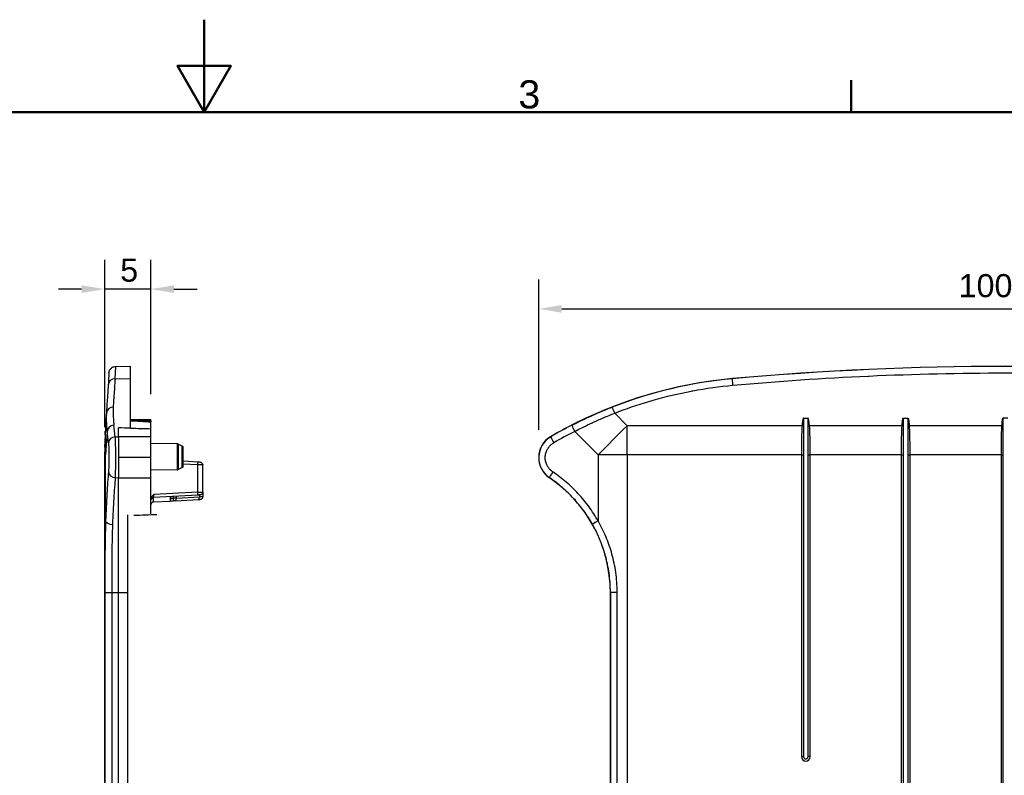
# Model space of a CAD drawing. Header units: millimetres. Extents: x 0 to 420, y 0 to 297.
# Tile 11 of 13: x 190 to 297, y 215 to 297. Entities that reach past the tile are written whole.
import ezdxf

# ---------------------------------------------------------------- set-up
doc = ezdxf.new("R2010")
doc.units = ezdxf.units.MM
doc.layers.get('0').update_dxf_attribs({"lineweight": 25})
for name, color, linetype, lineweight in [('Bordo_0', 7, 'Continuous', 50), ('Bordo_2', 7, 'Continuous', 50), ('Quote(ISO)', 7, 'Continuous', 25), ('Spigoli tangenti visibili(ISO)', 7, 'Continuous', 25), ('Spigoli visibili(ISO)', 176, 'Continuous', 25)]:
    doc.layers.add(name, color=color, linetype=linetype, lineweight=lineweight)
doc.styles.add('Bordo_1', font='arial.ttf')
doc.styles.add('Federico-Quote', font='arial.ttf')
doc.dimstyles.new('X.XXX', dxfattribs={"dimtxt": 2.5, "dimasz": 2.5, "dimexe": 3.175, "dimexo": 3, "dimgap": 0.762, "dimtad": 1, "dimrnd": 1e-08, "dimtxsty": 'Federico-Quote', "dimcen": 0.09, "dimdle": 10, "dimclrd": 7, "dimclre": 7, "dimclrt": 7, "dimazin": 2, "dimtfac": 1, "dimtmove": 0, "dimatfit": 3, "dimfxl": 1, "dimtolj": 1, "dimlwd": 25, "dimlwe": 25, "dimarcsym": 0})

# ---------------------------------------------------------------- blocks, each defined once
blk = doc.blocks.new('Bordi Bordo di default')
at = {"layer": 'Bordo_0'}
blk.add_line((280, 287), (280, 290.45), dxfattribs=at)
at = {"layer": 'Bordo_0', "flags": 128}
for points in [[(210, 297), (210, 287), (207.11, 292), (212.89, 292), (210, 287)], [(10, 10), (10, 287), (410, 287), (410, 10), (10, 10)]]:
    blk.add_lwpolyline(points, dxfattribs=at)
at = {"layer": 'Bordo_2', "insert": (244, 287.35), "char_height": 3.05, "attachment_point": 7, "style": 'Bordo_1'}
blk.add_mtext('3', dxfattribs=at)
blk = doc.blocks.new('*D8')
at = {"layer": 'Defpoints', "color": 0, "linetype": 'Continuous'}
for p in [(199.24, 267.84), (204.24, 253.47), (199.24, 249.9)]:
    blk.add_point(p, dxfattribs=at)
at = {"layer": 'Quote(ISO)', "color": 7, "linetype": 'Continuous', "lineweight": 25}
for p, q in [((199.24, 252.9), (199.24, 271.01)), ((204.24, 256.47), (204.24, 271.01)), ((196.74, 267.84), (194.24, 267.84)), ((204.24, 267.84), (199.24, 267.84)), ((206.74, 267.84), (209.24, 267.84))]:
    blk.add_line(p, q, dxfattribs=at)
at = {"layer": 'Quote(ISO)', "color": 7, "linetype": 'Continuous'}
for points in [[(196.74, 268.25), (196.74, 267.42), (199.24, 267.84)], [(206.74, 268.25), (206.74, 267.42), (204.24, 267.84)]]:
    blk.add_solid(points, dxfattribs=at)
at = {"layer": 'Quote(ISO)', "color": 7, "linetype": 'Continuous', "lineweight": 25, "insert": (200.92, 271.14), "char_height": 2.5, "attachment_point": 1, "style": 'Federico-Quote'}
blk.add_mtext('\\A1;5', dxfattribs=at)
blk = doc.blocks.new('*D17')
at = {"layer": 'Defpoints', "color": 0, "linetype": 'Continuous'}
for p in [(347.2, 265.7), (246.2, 249.59), (347.2, 249.59)]:
    blk.add_point(p, dxfattribs=at)
at = {"layer": 'Quote(ISO)', "color": 7, "linetype": 'Continuous', "lineweight": 25}
for p, q in [((246.2, 252.59), (246.2, 268.87)), ((347.2, 252.59), (347.2, 268.87)), ((248.7, 265.7), (344.7, 265.7))]:
    blk.add_line(p, q, dxfattribs=at)
at = {"layer": 'Quote(ISO)', "color": 7, "linetype": 'Continuous'}
for points in [[(248.7, 266.11), (248.7, 265.28), (246.2, 265.7)], [(344.7, 266.11), (344.7, 265.28), (347.2, 265.7)]]:
    blk.add_solid(points, dxfattribs=at)
at = {"layer": 'Quote(ISO)', "color": 7, "linetype": 'Continuous', "lineweight": 25, "insert": (291.63, 269.46), "char_height": 2.5, "attachment_point": 1, "style": 'Federico-Quote'}
blk.add_mtext('\\A1;100,99', dxfattribs=at)

msp = doc.modelspace()

# ---------------------------------------------------------------- linework, layer by layer
at = {"layer": 'Spigoli tangenti visibili(ISO)'}
for p, q in [((200.359, 258.129), (200.442, 259.466)), ((200.359, 258.129), (202.045, 258.144)), ((267.15, 258.129), (267.149, 258.144)), ((254.419, 254.411), (255.776, 253.054)), ((274.697, 253.054), (255.776, 253.054)), ((255.776, 249.903), (255.776, 253.054)), ((285.515, 253.054), (275.502, 253.054)), ((296.315, 253.054), (286.284, 253.054)), ((199.502, 252.438), (199.343, 249.903)), ((200.385, 251.849), (200.745, 251.852)), ((204.245, 251.86), (200.745, 251.86)), ((247.497, 251.852), (247.499, 251.849)), ((250.092, 252.438), (252.626, 249.903)), ((207.098, 251.086), (207.098, 248.274)), ((207.187, 251.064), (207.187, 248.296)), ((207.636, 248.524), (207.636, 250.836)), ((199.245, 249.903), (199.343, 249.903)), ((199.343, 242.739), (199.343, 249.903)), ((200.745, 249.615), (200.745, 247.425)), ((252.626, 249.903), (252.626, 242.739)), ((255.776, 249.903), (252.626, 249.903)), ((274.62, 249.903), (255.776, 249.903)), ((255.776, 249.903), (255.776, 184.305)), ((274.62, 249.903), (274.62, 217.23)), ((274.62, 249.903), (274.85, 249.903)), ((275.579, 217.23), (275.579, 249.903)), ((285.456, 249.903), (275.579, 249.903)), ((285.456, 184.524), (285.456, 249.903)), ((286.15, 249.903), (286.343, 249.903)), ((286.343, 249.903), (286.343, 184.524)), ((296.256, 249.903), (286.343, 249.903)), ((296.256, 184.524), (296.256, 249.903)), ((209.314, 248.814), (207.745, 248.896)), ((209.314, 245.846), (209.314, 248.814)), ((200.392, 247.428), (200.745, 247.425)), ((200.745, 234.999), (200.745, 247.425)), ((200.745, 247.425), (204.245, 247.425)), ((247.351, 247.425), (247.352, 247.428)), ((204.529, 245.308), (204.529, 245.308)), ((204.529, 244.795), (204.529, 245.295)), ((209.314, 245.846), (204.543, 245.596)), ((206.369, 245.192), (206.684, 245.208)), ((206.684, 245.208), (206.684, 245.408)), ((206.998, 245.22), (206.998, 245.424)), ((206.998, 245.22), (209.484, 245.35)), ((209.484, 245.555), (209.484, 245.35)), ((199.257, 234.999), (199.257, 195.762)), ((199.257, 234.999), (200, 234.999)), ((200, 234.999), (200.745, 234.999)), ((200, 234.999), (200, 195.762)), ((200.745, 195.762), (200.745, 234.999)), ((200.745, 234.999), (201.745, 234.999)), ((253.956, 234.999), (253.95, 234.999)), ((253.956, 195.762), (253.956, 234.999)), ((254.69, 234.999), (253.956, 234.999)), ((254.69, 195.762), (254.69, 234.999)), ((274.62, 217.23), (274.85, 217.23)), ((275.579, 217.23), (275.35, 217.23))]:
    msp.add_line(p, q, dxfattribs=at)
msp.add_arc((275.1, 217.23), 0.479, 180, 0, dxfattribs=at)
for centre, major_axis, ratio, start_param, end_param in [((296.7, -66.576), (326.676, 0), 0.9980615, 1.4802177, 1.6613749), ((200.365, 257.383), (-0.749, 0.047), 0.9959005, 4.7832793, 6.2831844), ((197.455, 210.915), (2.916, 47.408), 0.00001, 0.0904474, 0.3730636), ((271.423, 210.916), (46.167, 10.888), 0.9994325, 1.4295162, 1.7121337), ((267.218, 257.383), (-0.068, 0.747), 0.0056424, 4.7745528, 6.2744585), ((200.177, 254.364), (-0.749, 0.047), 0.9310468, 4.779243, 6.283185), ((254.419, 254.364), (-0.273, 0.698), 0.0227618, 4.7705272, 6.2744573), ((223.317, 670.196), (976.669, -56.812), 0.4263802, 4.715411, 4.7176634), ((275.352, 249.964), (0.002, -3.923), 0.0629492, 2.477378, 3.0793695), ((249.745, 249.903), (-50.402, 3.15), 0.7064173, 0, 0.0882448), ((200.25, 252.438), (-0.744, -0.091), 0.8889839, 4.612891, 6.1465452), ((198.915, 210.717), (0, -47.59), 0.0613967, 2.6145667, 2.6696885), ((271.39, 210.717), (-0.001, 47.59), 0.9981134, 0.4718922, 0.5270141), ((250.138, 252.438), (-0.341, 0.668), 0.0555615, 0.0087403, 1.5423941), ((255.776, 249.903), (-35.709, -35.709), 0.0441511, 4.6682666, 4.7565114), ((274.697, 253.038), (-0.249, 0.02), 0.0621758, 4.0572529, 4.7174199), ((275.502, 253.038), (0.249, 0.02), 0.0621758, 1.5657655, 2.225931), ((285.515, 253.041), (0.2, -0.014), 0.0622321, 0.8348755, 1.5750721), ((286.284, 253.041), (-0.2, -0.014), 0.0622359, 4.7088302, 5.4488375), ((296.315, 253.041), (0.2, -0.014), 0.0622321, 0.8348755, 1.5750721), ((198.174, 210.715), (0, -46.842), 0.0623783, 2.6146006, 2.669721), ((200.392, 251.201), (-0.746, -0.08), 0.8626399, 4.6289141, 6.1595192), ((200.326, 249.593), (0, -2.612), 0.0445667, 0.5941262, 2.6136263), ((248.815, 249.593), (-0.033, -2.612), 0.9999788, 3.6821921, 5.7016726), ((247.877, 251.201), (-0.378, 0.648), 0.053915, 0.0087394, 1.5393731), ((271.343, 210.715), (0, 46.842), 0.9980526, 0.4718717, 0.526992), ((275.579, 249.903), (0.25, 0), 0.00001, 3.5531194, 4.7124151), ((285.456, 249.903), (0.2, 0), 0.00001, 4.7123753, 6.0308178), ((296.256, 249.903), (0.2, 0), 0.00001, 4.7123753, 6.0301171), ((209.312, 248.814), (0.016, 0.3), 0.0052288, 4.712663, 6.2831853), ((209.311, 248.814), (0.534, -0.012), 0.00001, 6.2831095, 7.8487332), ((200.398, 248.049), (-0.747, 0.069), 0.827596, 0.1113523, 1.6384955), ((247.772, 248.049), (-0.42, -0.622), 0.0517247, 4.7473355, 6.2744482), ((204.545, 245.596), (-0.016, -0.301), 0.0051886, 4.7139516, 6.2836413), ((206.667, 245.207), (1, 0.037), 0.00001, 1.2335615, 1.5533839), ((206.679, 245.208), (0.016, -0.3), 0.0174285, 0.000018, 1.569883), ((206.898, 245.22), (0.016, -0.3), 0.3306517, 0, 1.5534693), ((209.311, 245.846), (0.534, 0.012), 0.00001, 4.7174005, 6.2824865), ((209.312, 245.846), (0.016, -0.3), 0.0052288, 6.2831836, 7.8537068), ((209.385, 245.35), (0.016, -0.3), 0.330651, 0.0000294, 1.5534698), ((209.306, 245.346), (-0.539, -0.013), 0.00001, 3.1414009, 4.3748554), ((200.092, 242.739), (-0.75, 0.026), 0.4912816, 0.0716761, 1.5793938), ((252.673, 242.739), (-0.653, -0.369), 0.0307051, 4.7667276, 6.2744538)]:
    msp.add_ellipse(centre, major_axis=major_axis, ratio=ratio, start_param=start_param, end_param=end_param, dxfattribs=at)
for points, knots in [([(267.218, 257.429), (272.092, 257.871), (276.971, 258.203), (281.858, 258.425), (281.886, 258.427), (281.913, 258.428), (281.941, 258.429), (286.854, 258.651), (291.773, 258.763), (296.693, 258.763), (301.617, 258.763), (306.541, 258.652), (311.458, 258.429), (311.481, 258.428), (311.505, 258.427), (311.528, 258.426), (316.419, 258.204), (321.303, 257.872), (326.181, 257.429)], [0, 0, 0, 0, 0.2485826, 0.2485826, 0.2485826, 0.25, 0.25, 0.25, 0.4998875, 0.4998875, 0.4998875, 0.75, 0.75, 0.75, 0.7511922, 0.7511922, 0.7511922, 1, 1, 1, 1]), ([(254.419, 254.411), (255.637, 254.887), (256.867, 255.31), (258.114, 255.681), (258.275, 255.728), (258.435, 255.775), (258.596, 255.821), (259.952, 256.209), (261.328, 256.535), (262.709, 256.798), (262.767, 256.809), (262.825, 256.82), (262.883, 256.831), (264.322, 257.099), (265.765, 257.298), (267.218, 257.429)], [0, 0, 0, 0, 0.2953645, 0.2953645, 0.2953645, 0.3333333, 0.3333333, 0.3333333, 0.6532414, 0.6532414, 0.6532414, 0.6666667, 0.6666667, 0.6666667, 1, 1, 1, 1]), ([(200.17, 255.062), (200.16, 254.893), (200.155, 254.723), (200.154, 254.555), (200.153, 254.387), (200.157, 254.219), (200.164, 254.055), (200.172, 253.89), (200.182, 253.728), (200.196, 253.569), (200.209, 253.411), (200.226, 253.256), (200.244, 253.105)], [0, 0, 0, 0, 0.25, 0.25, 0.25, 0.5, 0.5, 0.5, 0.75, 0.75, 0.75, 1, 1, 1, 1]), ([(249.797, 253.105), (250.091, 253.256), (250.401, 253.411), (250.729, 253.569), (251.056, 253.728), (251.4, 253.89), (251.762, 254.055), (252.124, 254.219), (252.503, 254.386), (252.901, 254.555), (253.298, 254.723), (253.713, 254.893), (254.146, 255.062)], [0, 0, 0, 0, 0.25, 0.25, 0.25, 0.5, 0.5, 0.5, 0.75, 0.75, 0.75, 1, 1, 1, 1]), ([(199.428, 254.411), (199.418, 254.254), (199.413, 254.098), (199.412, 253.942), (199.411, 253.928), (199.411, 253.913), (199.411, 253.898), (199.411, 253.729), (199.414, 253.561), (199.421, 253.395), (199.429, 253.229), (199.44, 253.065), (199.453, 252.905), (199.454, 252.892), (199.456, 252.879), (199.457, 252.866), (199.47, 252.72), (199.485, 252.577), (199.502, 252.438)], [0, 0, 0, 0, 0.2284035, 0.2284035, 0.2284035, 0.25, 0.25, 0.25, 0.4992999, 0.4992999, 0.4992999, 0.75, 0.75, 0.75, 0.7701966, 0.7701966, 0.7701966, 1, 1, 1, 1]), ([(250.092, 252.438), (250.342, 252.567), (250.603, 252.7), (250.878, 252.835), (250.924, 252.858), (250.972, 252.881), (251.019, 252.905), (251.326, 253.055), (251.649, 253.209), (251.986, 253.365), (252.007, 253.375), (252.027, 253.384), (252.048, 253.394), (252.408, 253.56), (252.785, 253.728), (253.18, 253.898), (253.193, 253.903), (253.205, 253.909), (253.217, 253.914), (253.601, 254.079), (254.002, 254.245), (254.419, 254.411)], [0, 0, 0, 0, 0.2135409, 0.2135409, 0.2135409, 0.25, 0.25, 0.25, 0.4856786, 0.4856786, 0.4856786, 0.5, 0.5, 0.5, 0.75, 0.75, 0.75, 0.7578143, 0.7578143, 0.7578143, 1, 1, 1, 1]), ([(274.834, 253.88), (274.83, 253.877), (274.828, 253.873), (274.825, 253.869), (274.823, 253.865), (274.82, 253.861), (274.818, 253.856), (274.816, 253.852), (274.814, 253.847), (274.812, 253.842), (274.81, 253.837), (274.808, 253.832), (274.806, 253.826), (274.804, 253.821), (274.802, 253.815), (274.8, 253.809), (274.798, 253.803), (274.796, 253.796), (274.794, 253.789), (274.793, 253.783), (274.791, 253.776), (274.789, 253.768), (274.787, 253.761), (274.785, 253.754), (274.784, 253.746), (274.782, 253.738), (274.78, 253.729), (274.778, 253.721), (274.776, 253.712), (274.774, 253.703), (274.773, 253.694), (274.771, 253.684), (274.769, 253.675), (274.767, 253.664), (274.765, 253.654), (274.764, 253.644), (274.762, 253.633), (274.76, 253.621), (274.758, 253.61), (274.756, 253.598), (274.754, 253.586), (274.752, 253.574), (274.751, 253.561), (274.749, 253.548), (274.747, 253.534), (274.745, 253.52), (274.743, 253.506), (274.741, 253.492), (274.739, 253.477), (274.737, 253.461), (274.735, 253.446), (274.733, 253.429), (274.731, 253.413), (274.729, 253.396), (274.727, 253.378), (274.726, 253.36), (274.724, 253.342), (274.722, 253.323), (274.72, 253.304), (274.717, 253.284), (274.715, 253.263), (274.713, 253.242), (274.711, 253.221), (274.709, 253.199), (274.707, 253.176), (274.705, 253.153), (274.703, 253.129), (274.701, 253.105), (274.699, 253.08), (274.697, 253.054)], [0, 0, 0, 0, 0.0434783, 0.0434783, 0.0434783, 0.0869565, 0.0869565, 0.0869565, 0.1304348, 0.1304348, 0.1304348, 0.173913, 0.173913, 0.173913, 0.2173913, 0.2173913, 0.2173913, 0.2608696, 0.2608696, 0.2608696, 0.3043478, 0.3043478, 0.3043478, 0.3478261, 0.3478261, 0.3478261, 0.3913043, 0.3913043, 0.3913043, 0.4347826, 0.4347826, 0.4347826, 0.4782609, 0.4782609, 0.4782609, 0.5217391, 0.5217391, 0.5217391, 0.5652174, 0.5652174, 0.5652174, 0.6086957, 0.6086957, 0.6086957, 0.6521739, 0.6521739, 0.6521739, 0.6956522, 0.6956522, 0.6956522, 0.7391304, 0.7391304, 0.7391304, 0.7826087, 0.7826087, 0.7826087, 0.826087, 0.826087, 0.826087, 0.8695652, 0.8695652, 0.8695652, 0.9130435, 0.9130435, 0.9130435, 0.9565217, 0.9565217, 0.9565217, 1, 1, 1, 1]), ([(285.515, 253.054), (285.517, 253.079), (285.519, 253.104), (285.52, 253.128), (285.521, 253.138), (285.522, 253.148), (285.523, 253.158), (285.524, 253.182), (285.526, 253.206), (285.528, 253.228), (285.529, 253.236), (285.529, 253.244), (285.53, 253.252), (285.532, 253.275), (285.534, 253.298), (285.536, 253.32), (285.537, 253.326), (285.537, 253.332), (285.538, 253.338), (285.54, 253.361), (285.542, 253.382), (285.544, 253.403), (285.544, 253.408), (285.545, 253.413), (285.545, 253.418), (285.548, 253.439), (285.55, 253.46), (285.552, 253.48), (285.553, 253.484), (285.553, 253.487), (285.553, 253.491), (285.556, 253.512), (285.558, 253.532), (285.561, 253.551), (285.563, 253.574), (285.566, 253.596), (285.569, 253.618), (285.57, 253.619), (285.57, 253.621), (285.57, 253.623), (285.573, 253.642), (285.576, 253.661), (285.579, 253.68), (285.579, 253.681), (285.579, 253.682), (285.579, 253.682), (285.583, 253.702), (285.586, 253.72), (285.59, 253.739), (285.59, 253.739), (285.59, 253.739), (285.59, 253.739), (285.593, 253.757), (285.597, 253.775), (285.602, 253.792), (285.602, 253.793), (285.602, 253.793), (285.602, 253.794), (285.607, 253.81), (285.613, 253.826), (285.619, 253.841), (285.62, 253.841), (285.62, 253.842), (285.62, 253.843), (285.626, 253.857), (285.634, 253.869), (285.641, 253.88)], [0, 0, 0, 0, 0.0585958, 0.0585958, 0.0585958, 0.0833333, 0.0833333, 0.0833333, 0.1449027, 0.1449027, 0.1449027, 0.1666667, 0.1666667, 0.1666667, 0.2312787, 0.2312787, 0.2312787, 0.25, 0.25, 0.25, 0.3176375, 0.3176375, 0.3176375, 0.3333333, 0.3333333, 0.3333333, 0.4039988, 0.4039988, 0.4039988, 0.4166667, 0.4166667, 0.4166667, 0.49036, 0.49036, 0.49036, 0.5767147, 0.5767147, 0.5767147, 0.5833333, 0.5833333, 0.5833333, 0.663077, 0.663077, 0.663077, 0.6666667, 0.6666667, 0.6666667, 0.7493929, 0.7493929, 0.7493929, 0.75, 0.75, 0.75, 0.8333333, 0.8333333, 0.8333333, 0.8357578, 0.8357578, 0.8357578, 0.9166667, 0.9166667, 0.9166667, 0.920525, 0.920525, 0.920525, 1, 1, 1, 1]), ([(285.641, 253.88), (285.642, 253.882), (285.642, 253.883), (285.643, 253.884), (285.643, 253.884), (285.643, 253.885), (285.643, 253.885), (285.644, 253.885), (285.644, 253.885), (285.644, 253.885), (285.644, 253.885), (285.644, 253.885), (285.644, 253.885), (285.646, 253.885), (285.647, 253.883), (285.648, 253.88)], [0.00000005, 0.00000005, 0.00000005, 0.00000005, 0.25, 0.25, 0.25, 0.375, 0.375, 0.375, 0.43042668, 0.43042668, 0.43042668, 0.5, 0.5, 0.5, 0.9699957, 0.9699957, 0.9699957, 0.9699957]), ([(286.155, 253.88), (286.156, 253.879), (286.157, 253.877), (286.158, 253.875), (286.163, 253.865), (286.172, 253.853), (286.178, 253.842), (286.186, 253.826), (286.193, 253.81), (286.198, 253.792), (286.199, 253.791), (286.199, 253.79), (286.199, 253.788), (286.204, 253.772), (286.207, 253.755), (286.21, 253.737), (286.21, 253.736), (286.21, 253.735), (286.21, 253.735), (286.214, 253.716), (286.217, 253.697), (286.221, 253.678), (286.221, 253.678), (286.221, 253.678), (286.221, 253.678), (286.224, 253.658), (286.227, 253.638), (286.23, 253.618), (286.23, 253.617), (286.23, 253.616), (286.23, 253.615), (286.233, 253.595), (286.236, 253.575), (286.238, 253.554), (286.239, 253.552), (286.239, 253.55), (286.239, 253.548), (286.242, 253.528), (286.244, 253.508), (286.246, 253.486), (286.247, 253.483), (286.247, 253.48), (286.247, 253.477), (286.25, 253.456), (286.252, 253.435), (286.254, 253.414), (286.255, 253.409), (286.255, 253.404), (286.256, 253.4), (286.258, 253.379), (286.26, 253.357), (286.262, 253.335), (286.262, 253.329), (286.263, 253.323), (286.264, 253.316), (286.265, 253.295), (286.267, 253.272), (286.269, 253.249), (286.27, 253.241), (286.271, 253.233), (286.271, 253.225), (286.273, 253.203), (286.275, 253.18), (286.277, 253.156), (286.278, 253.146), (286.278, 253.136), (286.279, 253.125), (286.281, 253.102), (286.282, 253.078), (286.284, 253.054)], [0.0005948, 0.0005948, 0.0005948, 0.0005948, 0.01041667, 0.01041667, 0.01041667, 0.07426981, 0.07426981, 0.07426981, 0.15987033, 0.15987033, 0.15987033, 0.16666667, 0.16666667, 0.16666667, 0.24686741, 0.24686741, 0.24686741, 0.25, 0.25, 0.25, 0.33333333, 0.33333333, 0.33333333, 0.33377605, 0.33377605, 0.33377605, 0.41666667, 0.41666667, 0.41666667, 0.42071254, 0.42071254, 0.42071254, 0.5, 0.5, 0.5, 0.50765086, 0.50765086, 0.50765086, 0.58333333, 0.58333333, 0.58333333, 0.59458928, 0.59458928, 0.59458928, 0.66666667, 0.66666667, 0.66666667, 0.68152916, 0.68152916, 0.68152916, 0.75, 0.75, 0.75, 0.76846592, 0.76846592, 0.76846592, 0.83333333, 0.83333333, 0.83333333, 0.85541895, 0.85541895, 0.85541895, 0.91666667, 0.91666667, 0.91666667, 0.94230333, 0.94230333, 0.94230333, 0.99998232, 0.99998232, 0.99998232, 0.99998232]), ([(296.315, 253.054), (296.317, 253.079), (296.319, 253.104), (296.32, 253.128), (296.321, 253.138), (296.322, 253.148), (296.323, 253.158), (296.324, 253.182), (296.326, 253.206), (296.328, 253.228), (296.329, 253.236), (296.329, 253.244), (296.33, 253.252), (296.332, 253.275), (296.334, 253.298), (296.336, 253.32), (296.337, 253.326), (296.337, 253.332), (296.338, 253.338), (296.34, 253.361), (296.342, 253.382), (296.344, 253.403), (296.344, 253.408), (296.345, 253.413), (296.345, 253.418), (296.348, 253.439), (296.35, 253.46), (296.352, 253.48), (296.353, 253.484), (296.353, 253.487), (296.353, 253.491), (296.356, 253.512), (296.358, 253.532), (296.361, 253.551), (296.363, 253.574), (296.366, 253.596), (296.369, 253.618), (296.37, 253.619), (296.37, 253.621), (296.37, 253.623), (296.373, 253.642), (296.376, 253.661), (296.379, 253.68), (296.379, 253.681), (296.379, 253.682), (296.379, 253.682), (296.383, 253.702), (296.386, 253.72), (296.39, 253.739), (296.39, 253.739), (296.39, 253.739), (296.39, 253.739), (296.393, 253.757), (296.397, 253.775), (296.402, 253.792), (296.402, 253.793), (296.402, 253.793), (296.402, 253.794), (296.407, 253.81), (296.413, 253.826), (296.419, 253.841), (296.42, 253.841), (296.42, 253.842), (296.42, 253.843), (296.426, 253.857), (296.434, 253.869), (296.441, 253.88)], [0, 0, 0, 0, 0.0585958, 0.0585958, 0.0585958, 0.0833333, 0.0833333, 0.0833333, 0.1449027, 0.1449027, 0.1449027, 0.1666667, 0.1666667, 0.1666667, 0.2312787, 0.2312787, 0.2312787, 0.25, 0.25, 0.25, 0.3176375, 0.3176375, 0.3176375, 0.3333333, 0.3333333, 0.3333333, 0.4039988, 0.4039988, 0.4039988, 0.4166667, 0.4166667, 0.4166667, 0.49036, 0.49036, 0.49036, 0.5767147, 0.5767147, 0.5767147, 0.5833333, 0.5833333, 0.5833333, 0.663077, 0.663077, 0.663077, 0.6666667, 0.6666667, 0.6666667, 0.7493929, 0.7493929, 0.7493929, 0.75, 0.75, 0.75, 0.8333333, 0.8333333, 0.8333333, 0.8357578, 0.8357578, 0.8357578, 0.9166667, 0.9166667, 0.9166667, 0.920525, 0.920525, 0.920525, 1, 1, 1, 1]), ([(296.441, 253.88), (296.442, 253.882), (296.442, 253.883), (296.443, 253.884), (296.443, 253.884), (296.443, 253.885), (296.443, 253.885), (296.444, 253.885), (296.444, 253.885), (296.444, 253.885), (296.444, 253.885), (296.444, 253.885), (296.444, 253.885), (296.446, 253.885), (296.447, 253.883), (296.448, 253.88)], [0.00000005, 0.00000005, 0.00000005, 0.00000005, 0.25, 0.25, 0.25, 0.375, 0.375, 0.375, 0.43042668, 0.43042668, 0.43042668, 0.5, 0.5, 0.5, 0.9699957, 0.9699957, 0.9699957, 0.9699957]), ([(274.697, 253.054), (274.671, 252.748), (274.644, 252.107), (274.624, 251.065), (274.62, 250.301), (274.62, 249.903)], [0.00000044, 0.00000044, 0.00000044, 0.00000044, 0.33333333, 0.66666667, 1, 1, 1, 1]), ([(199.643, 251.201), (199.649, 251.146), (199.655, 251.083), (199.66, 251.013), (199.661, 250.993), (199.663, 250.974), (199.664, 250.953), (199.669, 250.873), (199.674, 250.784), (199.679, 250.689), (199.679, 250.671), (199.68, 250.654), (199.681, 250.636), (199.685, 250.531), (199.689, 250.42), (199.692, 250.304), (199.692, 250.291), (199.693, 250.279), (199.693, 250.266), (199.696, 250.141), (199.698, 250.011), (199.699, 249.879), (199.7, 249.873), (199.7, 249.868), (199.7, 249.862), (199.701, 249.724), (199.701, 249.584), (199.7, 249.445), (199.7, 249.306), (199.698, 249.168), (199.696, 249.035), (199.695, 249.025), (199.695, 249.015), (199.695, 249.006), (199.692, 248.883), (199.689, 248.765), (199.685, 248.654), (199.684, 248.638), (199.684, 248.622), (199.683, 248.606), (199.679, 248.503), (199.675, 248.407), (199.669, 248.319), (199.668, 248.299), (199.667, 248.281), (199.666, 248.262), (199.661, 248.184), (199.655, 248.113), (199.65, 248.049)], [0, 0, 0, 0, 0.0872891, 0.0872891, 0.0872891, 0.1111111, 0.1111111, 0.1111111, 0.2050383, 0.2050383, 0.2050383, 0.2222222, 0.2222222, 0.2222222, 0.322516, 0.322516, 0.322516, 0.3333333, 0.3333333, 0.3333333, 0.4400182, 0.4400182, 0.4400182, 0.4444444, 0.4444444, 0.4444444, 0.5555556, 0.5555556, 0.5555556, 0.6666667, 0.6666667, 0.6666667, 0.6749901, 0.6749901, 0.6749901, 0.7777778, 0.7777778, 0.7777778, 0.792468, 0.792468, 0.792468, 0.8888889, 0.8888889, 0.8888889, 0.9101818, 0.9101818, 0.9101818, 1, 1, 1, 1]), ([(247.725, 248.049), (247.631, 248.113), (247.544, 248.184), (247.465, 248.262), (247.446, 248.281), (247.427, 248.299), (247.409, 248.319), (247.327, 248.407), (247.252, 248.503), (247.188, 248.606), (247.178, 248.622), (247.169, 248.638), (247.159, 248.654), (247.094, 248.765), (247.041, 248.883), (247, 249.006), (246.997, 249.015), (246.994, 249.025), (246.991, 249.035), (246.95, 249.166), (246.923, 249.301), (246.912, 249.438), (246.9, 249.579), (246.905, 249.722), (246.925, 249.862), (246.926, 249.868), (246.927, 249.873), (246.928, 249.879), (246.948, 250.011), (246.983, 250.141), (247.031, 250.266), (247.036, 250.279), (247.041, 250.291), (247.047, 250.304), (247.095, 250.42), (247.154, 250.531), (247.225, 250.636), (247.237, 250.654), (247.25, 250.671), (247.262, 250.689), (247.332, 250.784), (247.411, 250.873), (247.496, 250.953), (247.518, 250.974), (247.54, 250.993), (247.563, 251.013), (247.645, 251.083), (247.734, 251.146), (247.83, 251.201)], [0, 0, 0, 0, 0.0898182, 0.0898182, 0.0898182, 0.1111111, 0.1111111, 0.1111111, 0.207532, 0.207532, 0.207532, 0.2222222, 0.2222222, 0.2222222, 0.3250099, 0.3250099, 0.3250099, 0.3333333, 0.3333333, 0.3333333, 0.4425031, 0.4425031, 0.4425031, 0.5555556, 0.5555556, 0.5555556, 0.5599818, 0.5599818, 0.5599818, 0.6666667, 0.6666667, 0.6666667, 0.677484, 0.677484, 0.677484, 0.7777778, 0.7777778, 0.7777778, 0.7949617, 0.7949617, 0.7949617, 0.8888889, 0.8888889, 0.8888889, 0.9127109, 0.9127109, 0.9127109, 1, 1, 1, 1]), ([(204.245, 249.604), (203.856, 249.604), (203.078, 249.604), (201.912, 249.601), (201.134, 249.609), (200.745, 249.615)], [0, 0, 0, 0, 0.33333333, 0.66666667, 0.99999994, 0.99999994, 0.99999994, 0.99999994]), ([(199.65, 248.049), (199.618, 247.709), (199.558, 246.974), (199.475, 245.703), (199.403, 244.287), (199.362, 243.268), (199.343, 242.739)], [0, 0, 0, 0, 0.25, 0.5, 0.75, 1, 1, 1, 1]), ([(252.626, 242.739), (252.327, 243.268), (251.673, 244.287), (250.511, 245.703), (249.193, 246.974), (248.23, 247.709), (247.725, 248.049)], [0, 0, 0, 0, 0.25, 0.5, 0.75, 0.99999999, 0.99999999, 0.99999999, 0.99999999]), ([(199.343, 242.739), (199.334, 242.466), (199.325, 242.186), (199.317, 241.895), (199.31, 241.605), (199.303, 241.304), (199.297, 240.999), (199.291, 240.695), (199.286, 240.388), (199.282, 240.079), (199.278, 239.77), (199.275, 239.46), (199.272, 239.145), (199.269, 238.829), (199.267, 238.51), (199.265, 238.183), (199.263, 237.857), (199.261, 237.524), (199.26, 237.181), (199.259, 236.839), (199.258, 236.488), (199.258, 236.125), (199.257, 235.761), (199.257, 235.385), (199.257, 234.999)], [0, 0, 0, 0, 0.125, 0.125, 0.125, 0.25, 0.25, 0.25, 0.375, 0.375, 0.375, 0.5, 0.5, 0.5, 0.625, 0.625, 0.625, 0.75, 0.75, 0.75, 0.875, 0.875, 0.875, 1, 1, 1, 1]), ([(200.085, 242.371), (200.079, 242.212), (200.074, 242.05), (200.069, 241.885), (200.066, 241.78), (200.063, 241.674), (200.06, 241.567), (200.054, 241.375), (200.05, 241.179), (200.045, 240.981), (200.043, 240.892), (200.041, 240.803), (200.04, 240.713), (200.035, 240.491), (200.031, 240.268), (200.028, 240.043), (200.027, 239.974), (200.026, 239.906), (200.025, 239.837), (200.022, 239.589), (200.019, 239.341), (200.016, 239.09), (200.016, 239.042), (200.015, 238.995), (200.015, 238.947), (200.012, 238.672), (200.01, 238.393), (200.008, 238.109), (200.008, 238.083), (200.008, 238.057), (200.008, 238.032), (200.006, 237.723), (200.005, 237.407), (200.003, 237.084), (200.002, 236.756), (200.001, 236.42), (200.001, 236.071), (200.001, 236.047), (200.001, 236.023), (200.001, 235.999), (200, 235.675), (200, 235.341), (200, 234.999)], [0, 0, 0, 0, 0.07652528, 0.07652528, 0.07652528, 0.125, 0.125, 0.125, 0.2113886, 0.2113886, 0.2113886, 0.25, 0.25, 0.25, 0.34576921, 0.34576921, 0.34576921, 0.375, 0.375, 0.375, 0.48016279, 0.48016279, 0.48016279, 0.5, 0.5, 0.5, 0.61467509, 0.61467509, 0.61467509, 0.625, 0.625, 0.625, 0.74918758, 0.74918758, 0.74918758, 0.875, 0.875, 0.875, 0.88368593, 0.88368593, 0.88368593, 1, 1, 1, 1]), ([(253.956, 234.999), (253.956, 235.345), (253.944, 235.683), (253.922, 236.01), (253.921, 236.031), (253.919, 236.051), (253.918, 236.072), (253.893, 236.418), (253.857, 236.752), (253.811, 237.078), (253.811, 237.083), (253.81, 237.088), (253.809, 237.093), (253.764, 237.414), (253.709, 237.726), (253.646, 238.032), (253.64, 238.06), (253.635, 238.088), (253.629, 238.116), (253.569, 238.398), (253.501, 238.675), (253.427, 238.948), (253.414, 238.997), (253.4, 239.046), (253.386, 239.096), (253.315, 239.345), (253.238, 239.592), (253.154, 239.837), (253.13, 239.907), (253.106, 239.977), (253.081, 240.047), (253.001, 240.271), (252.916, 240.493), (252.825, 240.714), (252.788, 240.804), (252.749, 240.894), (252.71, 240.984), (252.624, 241.181), (252.534, 241.377), (252.442, 241.567), (252.389, 241.675), (252.336, 241.781), (252.281, 241.886), (252.196, 242.051), (252.109, 242.212), (252.02, 242.371)], [0, 0, 0, 0, 0.1176355, 0.1176355, 0.1176355, 0.125, 0.125, 0.125, 0.25, 0.25, 0.25, 0.2519556, 0.2519556, 0.2519556, 0.375, 0.375, 0.375, 0.3862826, 0.3862826, 0.3862826, 0.5, 0.5, 0.5, 0.5206115, 0.5206115, 0.5206115, 0.625, 0.625, 0.625, 0.65482, 0.65482, 0.65482, 0.75, 0.75, 0.75, 0.7890156, 0.7890156, 0.7890156, 0.875, 0.875, 0.875, 0.9237062, 0.9237062, 0.9237062, 1, 1, 1, 1]), ([(254.69, 234.999), (254.69, 235.386), (254.675, 235.762), (254.649, 236.125), (254.623, 236.489), (254.584, 236.84), (254.536, 237.182), (254.487, 237.524), (254.428, 237.858), (254.36, 238.184), (254.291, 238.511), (254.213, 238.83), (254.126, 239.145), (254.039, 239.46), (253.942, 239.771), (253.835, 240.079), (253.729, 240.388), (253.611, 240.695), (253.484, 240.999), (253.357, 241.304), (253.219, 241.605), (253.076, 241.896), (252.932, 242.186), (252.782, 242.466), (252.626, 242.739)], [0, 0, 0, 0, 0.125, 0.125, 0.125, 0.25, 0.25, 0.25, 0.375, 0.375, 0.375, 0.5, 0.5, 0.5, 0.625, 0.625, 0.625, 0.75, 0.75, 0.75, 0.875, 0.875, 0.875, 1, 1, 1, 1])]:
    msp.add_open_spline(points, degree=3, knots=knots, dxfattribs=at)
for points in [[(275.579, 249.903), (275.579, 250.302), (275.575, 251.066), (275.555, 252.107), (275.528, 252.748), (275.502, 253.054)], [(285.456, 249.903), (285.456, 250.287), (285.458, 251.031), (285.471, 252.077), (285.493, 252.736), (285.515, 253.054)], [(286.284, 253.054), (286.307, 252.735), (286.328, 252.077), (286.341, 251.03), (286.343, 250.286), (286.343, 249.903)], [(296.256, 249.903), (296.256, 250.287), (296.258, 251.031), (296.271, 252.077), (296.293, 252.736), (296.315, 253.054)], [(200.392, 247.428), (200.36, 247.105), (200.3, 246.403), (200.218, 245.193), (200.145, 243.847), (200.104, 242.873), (200.085, 242.371)], [(252.02, 242.371), (251.736, 242.873), (251.11, 243.847), (250.005, 245.193), (248.751, 246.403), (247.831, 247.105), (247.352, 247.428)]]:
    msp.add_open_spline(points, degree=3, dxfattribs=at)
at = {"layer": 'Spigoli visibili(ISO)'}
for p, q in [((200.442, 259.466), (202.045, 259.48)), ((202.045, 258.144), (202.045, 259.48)), ((202.045, 252.782), (202.045, 258.144)), ((199.428, 254.411), (199.343, 253.054)), ((199.395, 253.88), (199.395, 253.88)), ((202.045, 253.73), (204.245, 253.722)), ((204.245, 253.569), (204.245, 253.722)), ((274.834, 253.88), (275.365, 253.88)), ((274.85, 253.866), (274.85, 253.038)), ((275.35, 253.038), (275.35, 253.863)), ((285.648, 253.88), (286.153, 253.88)), ((296.953, 253.88), (296.448, 253.88)), ((200.745, 251.86), (200.745, 252.814)), ((204.245, 252.728), (204.245, 253.47)), ((204.245, 251.86), (204.245, 252.728)), ((249.203, 252.801), (249.203, 252.814)), ((274.85, 253.038), (274.85, 249.903)), ((275.35, 249.903), (275.35, 253.038)), ((285.65, 249.903), (285.65, 253.041)), ((286.15, 253.041), (286.15, 249.903)), ((296.45, 249.903), (296.45, 253.041)), ((200.745, 251.86), (200.745, 249.615)), ((204.245, 249.604), (204.245, 251.86)), ((207.098, 251.086), (204.245, 251.111)), ((207.636, 250.836), (207.187, 251.064)), ((207.745, 248.703), (207.745, 250.657)), ((199.245, 184.51), (199.245, 249.903)), ((204.245, 247.425), (204.245, 249.604)), ((274.85, 249.903), (274.85, 217.23)), ((275.35, 217.23), (275.35, 249.903)), ((285.65, 184.522), (285.65, 249.903)), ((286.15, 249.903), (286.15, 184.522)), ((296.45, 184.522), (296.45, 249.903)), ((207.098, 248.274), (204.245, 248.25)), ((207.636, 248.524), (207.187, 248.296)), ((209.328, 249.114), (207.745, 249.197)), ((209.845, 245.858), (209.845, 248.802)), ((204.245, 243.494), (204.245, 247.425)), ((209.328, 245.546), (204.529, 245.295)), ((206.345, 245.39), (206.345, 244.89)), ((206.369, 245.192), (206.369, 245.391)), ((206.914, 244.92), (209.401, 245.05)), ((209.845, 245.858), (209.845, 245.358)), ((204.529, 244.795), (206.345, 244.89)), ((206.359, 244.891), (206.345, 244.89)), ((206.359, 244.891), (206.695, 244.908)), ((206.914, 244.92), (206.695, 244.908)), ((201.745, 234.999), (201.745, 243.407)), ((201.745, 195.762), (201.745, 234.999)), ((253.95, 234.999), (253.95, 195.762))]:
    msp.add_line(p, q, dxfattribs=at)
for centre, radius, start, end in [((296.7, -68.02), 327.5, 84.82309, 95.17691), ((271.435, 210.838), 47.5, 95.17691, 117.90703), ((249.745, 249.903), 50.5, 176.42367, 180), ((271.435, 210.838), 47.5, 117.90703, 120.27335), ((271.435, 210.838), 47.489, 117.91428, 120.27006), ((248.8, 249.615), 2.6, 120.27335, 180.00003), ((248.816, 249.593), 2.616, 120.27006, 179.5108), ((207.096, 250.886), 0.2, 63.03547, 89.5), ((207.545, 250.657), 0.2, 0, 63.03547), ((248.816, 249.593), 2.616, 179.5108, 235.94008), ((207.096, 248.474), 0.2, 270.5, 296.96453), ((207.545, 248.703), 0.2, 296.96453, 0), ((238.95, 234.999), 15, 0, 55.94008), ((204.545, 244.995), 0.3, 93.00002, 180.00039), ((275.1, 217.23), 0.25, 180, 0)]:
    msp.add_arc(centre, radius, start, end, dxfattribs=at)
for centre, major_axis, ratio, start_param, end_param in [((209.311, 248.814), (0.534, -0.012), 0.00001, 6.2830652, 6.2831095), ((206.359, 245.191), (0, 0.3), 0.034857, 3.1434205, 4.7133035), ((209.311, 245.846), (0.534, 0.012), 0.00001, 6.2824865, 6.2828083), ((37.714, 237.679), (6945.354, 242.537), 0.00001, 4.7361012, 4.7364627)]:
    msp.add_ellipse(centre, major_axis=major_axis, ratio=ratio, start_param=start_param, end_param=end_param, dxfattribs=at)
for points, knots in [([(199.7, 258.763), (199.702, 258.788), (199.705, 258.813), (199.713, 258.862), (199.718, 258.887), (199.737, 258.957), (199.754, 259.003), (199.798, 259.093), (199.826, 259.138), (199.891, 259.221), (199.928, 259.259), (200.009, 259.326), (200.053, 259.356), (200.146, 259.404), (200.196, 259.424), (200.31, 259.456), (200.376, 259.465), (200.442, 259.466)], [0, 0, 0, 0, 0.00754181, 0.00754181, 0.01500831, 0.01500831, 0.0294273, 0.0294273, 0.04519495, 0.04519495, 0.0609626, 0.0609626, 0.07673024, 0.07673024, 0.09249789, 0.09249789, 0.11226511, 0.11226511, 0.11226511, 0.11226511]), ([(199.7, 258.763), (199.7, 258.763), (199.693, 258.652), (199.679, 258.429), (199.679, 258.428), (199.679, 258.427), (199.679, 258.426), (199.665, 258.204), (199.644, 257.872), (199.617, 257.429)], [0.50000008, 0.50000008, 0.50000008, 0.50000008, 0.75, 0.75, 0.75, 0.75119221, 0.75119221, 0.75119221, 1, 1, 1, 1]), ([(199.617, 257.429), (199.609, 257.298), (199.596, 257.099), (199.579, 256.831), (199.579, 256.823), (199.578, 256.814), (199.578, 256.806), (199.561, 256.542), (199.541, 256.213), (199.516, 255.821), (199.514, 255.782), (199.511, 255.742), (199.509, 255.702), (199.485, 255.326), (199.458, 254.896), (199.428, 254.411)], [0, 0, 0, 0, 0.3333333, 0.3333333, 0.3333333, 0.3434632, 0.3434632, 0.3434632, 0.6666667, 0.6666667, 0.6666667, 0.6990269, 0.6990269, 0.6990269, 1, 1, 1, 1]), ([(199.395, 253.88), (199.395, 253.88), (199.395, 253.881), (199.395, 253.881), (199.395, 253.882), (199.395, 253.883), (199.395, 253.883), (199.395, 253.883), (199.395, 253.883), (199.395, 253.883), (199.395, 253.883), (199.395, 253.883)], [0.02976740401, 0.02976740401, 0.02976740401, 0.02976740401, 0.02989215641, 0.02989215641, 0.03004832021, 0.03004832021, 0.03023476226, 0.03023476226, 0.03034115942, 0.03034115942, 0.03043889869, 0.03043889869, 0.03043889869, 0.03043889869]), ([(204.245, 253.569), (204.245, 253.569), (204.245, 253.563), (204.245, 253.534), (204.245, 253.507), (204.245, 253.47)], [-0.045093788, -0.045093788, -0.045093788, -0.045093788, -0.025486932, -0.025486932, -0.000001, -0.000001, -0.000001, -0.000001]), ([(275.35, 253.863), (275.35, 253.867), (275.349, 253.87), (275.35, 253.873), (275.35, 253.875), (275.353, 253.878), (275.355, 253.879), (275.358, 253.88), (275.361, 253.88), (275.365, 253.88)], [0, 0, 0, 0, 0.3333333, 0.3333333, 0.3333333, 0.6666667, 0.6666667, 0.6666667, 1, 1, 1, 1]), ([(285.65, 253.041), (285.65, 253.066), (285.65, 253.091), (285.65, 253.115), (285.65, 253.132), (285.65, 253.148), (285.65, 253.164), (285.65, 253.181), (285.65, 253.199), (285.65, 253.216), (285.65, 253.237), (285.65, 253.257), (285.65, 253.277), (285.65, 253.287), (285.65, 253.297), (285.65, 253.307), (285.65, 253.333), (285.65, 253.358), (285.65, 253.383), (285.65, 253.412), (285.65, 253.44), (285.65, 253.468), (285.65, 253.472), (285.65, 253.476), (285.65, 253.481), (285.65, 253.501), (285.65, 253.52), (285.65, 253.539), (285.65, 253.55), (285.65, 253.561), (285.65, 253.571), (285.65, 253.583), (285.65, 253.594), (285.65, 253.605), (285.65, 253.622), (285.65, 253.639), (285.65, 253.656), (285.65, 253.66), (285.65, 253.664), (285.65, 253.668), (285.649, 253.688), (285.649, 253.707), (285.65, 253.726), (285.65, 253.729), (285.65, 253.731), (285.65, 253.734), (285.65, 253.75), (285.65, 253.766), (285.65, 253.781), (285.65, 253.789), (285.65, 253.798), (285.649, 253.806), (285.649, 253.815), (285.648, 253.823), (285.648, 253.832), (285.647, 253.836), (285.647, 253.84), (285.647, 253.843), (285.647, 253.85), (285.647, 253.856), (285.647, 253.862), (285.647, 253.865), (285.647, 253.868), (285.648, 253.872), (285.648, 253.873), (285.648, 253.874), (285.648, 253.876), (285.648, 253.877), (285.649, 253.878), (285.648, 253.879)], [0.00000007, 0.00000007, 0.00000007, 0.00000007, 0.06630649, 0.06630649, 0.06630649, 0.11111111, 0.11111111, 0.11111111, 0.1611144, 0.1611144, 0.1611144, 0.22222222, 0.22222222, 0.22222222, 0.25295141, 0.25295141, 0.25295141, 0.33333333, 0.33333333, 0.33333333, 0.42940778, 0.42940778, 0.42940778, 0.44444444, 0.44444444, 0.44444444, 0.51492269, 0.51492269, 0.51492269, 0.55555556, 0.55555556, 0.55555556, 0.59937429, 0.59937429, 0.59937429, 0.66666667, 0.66666667, 0.66666667, 0.68305923, 0.68305923, 0.68305923, 0.76664658, 0.76664658, 0.76664658, 0.77777778, 0.77777778, 0.77777778, 0.85018373, 0.85018373, 0.85018373, 0.88888889, 0.88888889, 0.88888889, 0.92817181, 0.92817181, 0.92817181, 0.94444444, 0.94444444, 0.94444444, 0.97222222, 0.97222222, 0.97222222, 0.98611111, 0.98611111, 0.98611111, 0.99253963, 0.99253963, 0.99253963, 1, 1, 1, 1]), ([(286.15, 253.877), (286.15, 253.876), (286.15, 253.876), (286.15, 253.875), (286.15, 253.875), (286.15, 253.874), (286.15, 253.874), (286.15, 253.873), (286.15, 253.872), (286.15, 253.87), (286.15, 253.868), (286.15, 253.862), (286.15, 253.858), (286.15, 253.843), (286.15, 253.833), (286.15, 253.562), (286.15, 253.302), (286.15, 253.041)], [-0.084237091, -0.084237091, -0.084237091, -0.084237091, -0.083783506, -0.083783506, -0.083423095, -0.083423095, -0.083240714, -0.083240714, -0.083043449, -0.083043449, -0.082550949, -0.082550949, -0.081258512, -0.081258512, -0.078183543, -0.078183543, -0.000004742, -0.000004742, -0.000004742, -0.000004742]), ([(296.45, 253.041), (296.45, 253.066), (296.45, 253.091), (296.45, 253.115), (296.45, 253.132), (296.45, 253.148), (296.45, 253.164), (296.45, 253.181), (296.45, 253.199), (296.45, 253.216), (296.45, 253.237), (296.45, 253.257), (296.45, 253.277), (296.45, 253.287), (296.45, 253.297), (296.45, 253.307), (296.45, 253.333), (296.45, 253.358), (296.45, 253.383), (296.45, 253.412), (296.45, 253.44), (296.45, 253.468), (296.45, 253.472), (296.45, 253.476), (296.45, 253.481), (296.45, 253.501), (296.45, 253.52), (296.45, 253.539), (296.45, 253.55), (296.45, 253.561), (296.45, 253.571), (296.45, 253.583), (296.45, 253.594), (296.45, 253.605), (296.45, 253.622), (296.45, 253.639), (296.45, 253.656), (296.45, 253.66), (296.45, 253.664), (296.45, 253.668), (296.449, 253.688), (296.449, 253.707), (296.45, 253.726), (296.45, 253.729), (296.45, 253.731), (296.45, 253.734), (296.45, 253.75), (296.45, 253.766), (296.45, 253.781), (296.45, 253.789), (296.45, 253.798), (296.449, 253.806), (296.449, 253.815), (296.448, 253.823), (296.448, 253.832), (296.447, 253.836), (296.447, 253.84), (296.447, 253.843), (296.447, 253.85), (296.447, 253.856), (296.447, 253.862), (296.447, 253.865), (296.447, 253.868), (296.448, 253.872), (296.448, 253.873), (296.448, 253.874), (296.448, 253.876), (296.448, 253.877), (296.449, 253.878), (296.448, 253.879)], [0.00000007, 0.00000007, 0.00000007, 0.00000007, 0.06630649, 0.06630649, 0.06630649, 0.11111111, 0.11111111, 0.11111111, 0.1611144, 0.1611144, 0.1611144, 0.22222222, 0.22222222, 0.22222222, 0.25295141, 0.25295141, 0.25295141, 0.33333333, 0.33333333, 0.33333333, 0.42940778, 0.42940778, 0.42940778, 0.44444444, 0.44444444, 0.44444444, 0.51492269, 0.51492269, 0.51492269, 0.55555556, 0.55555556, 0.55555556, 0.59937429, 0.59937429, 0.59937429, 0.66666667, 0.66666667, 0.66666667, 0.68305923, 0.68305923, 0.68305923, 0.76664658, 0.76664658, 0.76664658, 0.77777778, 0.77777778, 0.77777778, 0.85018373, 0.85018373, 0.85018373, 0.88888889, 0.88888889, 0.88888889, 0.92817181, 0.92817181, 0.92817181, 0.94444444, 0.94444444, 0.94444444, 0.97222222, 0.97222222, 0.97222222, 0.98611111, 0.98611111, 0.98611111, 0.99253963, 0.99253963, 0.99253963, 1, 1, 1, 1]), ([(209.561, 249.101), (209.561, 249.101), (209.561, 249.101), (209.561, 249.101), (209.561, 249.101), (209.559, 249.102), (209.557, 249.102), (209.555, 249.102), (209.552, 249.102), (209.549, 249.102), (209.544, 249.102), (209.538, 249.103), (209.53, 249.103), (209.526, 249.103), (209.521, 249.104), (209.515, 249.104), (209.505, 249.104), (209.493, 249.105), (209.48, 249.106), (209.475, 249.106), (209.47, 249.106), (209.464, 249.107), (209.448, 249.107), (209.431, 249.108), (209.413, 249.109), (209.409, 249.109), (209.404, 249.11), (209.4, 249.11), (209.379, 249.111), (209.358, 249.112), (209.336, 249.113), (209.334, 249.113), (209.331, 249.114), (209.328, 249.114)], [0.44076462, 0.44076462, 0.44076462, 0.44076462, 0.44444444, 0.44444444, 0.44444444, 0.50458416, 0.50458416, 0.50458416, 0.55555556, 0.55555556, 0.55555556, 0.62526574, 0.62526574, 0.62526574, 0.66666667, 0.66666667, 0.66666667, 0.74596848, 0.74596848, 0.74596848, 0.77777778, 0.77777778, 0.77777778, 0.8664318, 0.8664318, 0.8664318, 0.88888889, 0.88888889, 0.88888889, 0.98749388, 0.98749388, 0.98749388, 1, 1, 1, 1]), ([(209.561, 249.101), (209.561, 249.101), (209.561, 249.101), (209.562, 249.101), (209.562, 249.101), (209.563, 249.101), (209.563, 249.101), (209.566, 249.101), (209.568, 249.101), (209.576, 249.1), (209.581, 249.1), (209.604, 249.097), (209.621, 249.093), (209.668, 249.077), (209.698, 249.062), (209.749, 249.024), (209.772, 249), (209.809, 248.948), (209.823, 248.919), (209.841, 248.861), (209.845, 248.831), (209.845, 248.802)], [0, 0, 0, 0, 0.000081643, 0.000081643, 0.000145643, 0.000145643, 0.000337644, 0.000337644, 0.00091367, 0.00091367, 0.002642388, 0.002642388, 0.007845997, 0.007845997, 0.017523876, 0.017523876, 0.027078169, 0.027078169, 0.036637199, 0.036637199, 0.045389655, 0.045389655, 0.045389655, 0.045389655]), ([(204.245, 245.077), (204.245, 245.12), (204.252, 245.163), (204.265, 245.207), (204.272, 245.229), (204.28, 245.25), (204.29, 245.272), (204.3, 245.295), (204.313, 245.318), (204.326, 245.341), (204.345, 245.371), (204.366, 245.401), (204.39, 245.431), (204.401, 245.444), (204.411, 245.457), (204.423, 245.47), (204.444, 245.494), (204.466, 245.517), (204.489, 245.541), (204.507, 245.559), (204.525, 245.577), (204.543, 245.596)], [0, 0, 0, 0, 0.25, 0.25, 0.25, 0.3704675, 0.3704675, 0.3704675, 0.5, 0.5, 0.5, 0.6731174, 0.6731174, 0.6731174, 0.75, 0.75, 0.75, 0.8918467, 0.8918467, 0.8918467, 1, 1, 1, 1]), ([(209.561, 245.559), (209.561, 245.559), (209.561, 245.559), (209.561, 245.559), (209.561, 245.559), (209.56, 245.559), (209.559, 245.559), (209.558, 245.558), (209.554, 245.558), (209.549, 245.558), (209.545, 245.558), (209.541, 245.558), (209.537, 245.557), (209.531, 245.557), (209.523, 245.557), (209.515, 245.556), (209.507, 245.556), (209.499, 245.555), (209.489, 245.555), (209.481, 245.554), (209.473, 245.554), (209.464, 245.554), (209.451, 245.553), (209.436, 245.552), (209.421, 245.551), (209.414, 245.551), (209.407, 245.551), (209.399, 245.55), (209.381, 245.549), (209.362, 245.548), (209.342, 245.547), (209.338, 245.547), (209.333, 245.547), (209.328, 245.546)], [0.44020474, 0.44020474, 0.44020474, 0.44020474, 0.44444444, 0.44444444, 0.44444444, 0.47782531, 0.47782531, 0.47782531, 0.55555556, 0.55555556, 0.55555556, 0.60281772, 0.60281772, 0.60281772, 0.66666667, 0.66666667, 0.66666667, 0.72789287, 0.72789287, 0.72789287, 0.77777778, 0.77777778, 0.77777778, 0.85270921, 0.85270921, 0.85270921, 0.88888889, 0.88888889, 0.88888889, 0.978404, 0.978404, 0.978404, 0.99999999, 0.99999999, 0.99999999, 0.99999999]), ([(209.401, 245.05), (209.406, 245.051), (209.41, 245.051), (209.415, 245.051), (209.433, 245.052), (209.45, 245.053), (209.466, 245.054), (209.472, 245.054), (209.477, 245.054), (209.482, 245.055), (209.495, 245.055), (209.507, 245.056), (209.517, 245.056), (209.523, 245.057), (209.528, 245.057), (209.532, 245.057), (209.539, 245.058), (209.545, 245.058), (209.55, 245.058), (209.553, 245.058), (209.556, 245.058), (209.558, 245.058), (209.56, 245.059), (209.561, 245.059), (209.561, 245.059)], [0.00000011, 0.00000011, 0.00000011, 0.00000011, 0.02211809, 0.02211809, 0.02211809, 0.11111111, 0.11111111, 0.11111111, 0.14329525, 0.14329525, 0.14329525, 0.22222222, 0.22222222, 0.22222222, 0.26355025, 0.26355025, 0.26355025, 0.33333333, 0.33333333, 0.33333333, 0.38406428, 0.38406428, 0.38406428, 0.44048989, 0.44048989, 0.44048989, 0.44048989]), ([(209.561, 245.059), (209.56, 245.059), (209.56, 245.059), (209.556, 245.058), (209.548, 245.058), (209.537, 245.057)], [0, 0, 0, 0, 0.002951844, 0.002951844, 0.010681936, 0.010681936, 0.010681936, 0.010681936]), ([(209.845, 245.858), (209.845, 245.826), (209.84, 245.793), (209.819, 245.733), (209.804, 245.704), (209.766, 245.653), (209.742, 245.63), (209.69, 245.594), (209.66, 245.58), (209.619, 245.567), (209.607, 245.565), (209.59, 245.562), (209.584, 245.561), (209.575, 245.56), (209.572, 245.559), (209.568, 245.559), (209.567, 245.559), (209.564, 245.559), (209.564, 245.559), (209.563, 245.559), (209.562, 245.559), (209.562, 245.559), (209.561, 245.559), (209.561, 245.559), (209.561, 245.559), (209.561, 245.559), (209.561, 245.559), (209.561, 245.559), (209.561, 245.559), (209.561, 245.559)], [0, 0, 0, 0, 0.009667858, 0.009667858, 0.019223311, 0.019223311, 0.028782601, 0.028782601, 0.038341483, 0.038341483, 0.041837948, 0.041837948, 0.043608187, 0.043608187, 0.044496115, 0.044496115, 0.044940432, 0.044940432, 0.045162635, 0.045162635, 0.045273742, 0.045273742, 0.045329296, 0.045329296, 0.045357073, 0.045357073, 0.045370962, 0.045370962, 0.045384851, 0.045384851, 0.045384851, 0.045384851]), ([(209.845, 245.358), (209.845, 245.326), (209.84, 245.293), (209.819, 245.233), (209.804, 245.204), (209.766, 245.153), (209.742, 245.13), (209.69, 245.094), (209.66, 245.08), (209.619, 245.067), (209.607, 245.065), (209.584, 245.061), (209.572, 245.059), (209.561, 245.059)], [0, 0, 0, 0, 0.009667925, 0.009667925, 0.019223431, 0.019223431, 0.028782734, 0.028782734, 0.038341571, 0.038341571, 0.041838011, 0.041838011, 0.045383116, 0.045383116, 0.045383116, 0.045383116]), ([(204.529, 244.795), (204.51, 244.794), (204.49, 244.791), (204.437, 244.777), (204.404, 244.762), (204.342, 244.721), (204.309, 244.685), (204.276, 244.63), (204.264, 244.605), (204.253, 244.566), (204.25, 244.553), (204.246, 244.525), (204.245, 244.511), (204.245, 244.495)], [-0.249786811, -0.249786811, -0.249786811, -0.249786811, -0.244091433, -0.244091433, -0.233637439, -0.233637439, -0.219125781, -0.219125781, -0.209966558, -0.209966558, -0.205386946, -0.205386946, -0.200807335, -0.200807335, -0.200807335, -0.200807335])]:
    msp.add_open_spline(points, degree=3, knots=knots, dxfattribs=at)
for points in [[(199.356, 253.255), (199.366, 253.411), (199.375, 253.567), (199.385, 253.721)], [(199.389, 253.791), (199.39, 253.802), (199.391, 253.813), (199.391, 253.824)], [(202.045, 253.693), (202.778, 253.652), (203.512, 253.61), (204.245, 253.569)], [(274.834, 253.88), (274.837, 253.88), (274.843, 253.879), (274.851, 253.875), (274.851, 253.869), (274.85, 253.866)], [(199.343, 253.054), (199.33, 252.838), (199.317, 252.615), (199.306, 252.385)], [(199.343, 253.053), (199.343, 253.053), (199.343, 253.053), (199.343, 253.054)], [(199.343, 253.054), (199.343, 253.054), (199.343, 253.053), (199.343, 253.053)], [(199.343, 253.053), (199.343, 253.053), (199.343, 253.053), (199.343, 253.054)], [(199.343, 253.053), (199.343, 253.053), (199.343, 253.053), (199.343, 253.054)], [(202.045, 252.782), (201.612, 252.793), (201.178, 252.803), (200.745, 252.814)], [(202.045, 252.782), (202.778, 252.764), (203.512, 252.746), (204.245, 252.728)], [(199.293, 252.099), (199.298, 252.222), (199.304, 252.344), (199.31, 252.467)], [(199.294, 252.125), (199.299, 252.24), (199.304, 252.355), (199.31, 252.469)], [(199.297, 252.204), (199.3, 252.266), (199.303, 252.328), (199.306, 252.39)], [(199.252, 250.731), (199.253, 250.827), (199.255, 250.924), (199.257, 251.02)], [(199.245, 249.903), (199.245, 250.013), (199.245, 250.122), (199.246, 250.232)], [(209.404, 245.55), (209.407, 245.551), (209.409, 245.551), (209.411, 245.551)], [(209.411, 245.551), (209.409, 245.551), (209.407, 245.551), (209.404, 245.55)]]:
    msp.add_open_spline(points, degree=3, dxfattribs=at)

# ---------------------------------------------------------------- block references
msp.add_blockref('Bordi Bordo di default', (0, 0))

# ---------------------------------------------------------------- dimensions: what is measured, and where the dimension line sits
at = {"layer": 'Quote(ISO)', "color": 7, "linetype": 'Continuous', "lineweight": 25}
dim = msp.add_linear_dim(base=(199.245, 267.835), p1=(204.245, 253.47), p2=(199.245, 249.903), dimstyle='X.XXX', override={"dimdec": 2, "dimtp": 0, "dimtm": 0, "dimtdec": 2, "dimtofl": 1, "dimatfit": 1}, dxfattribs=at)
dim.commit()
dim.dimension.update_dxf_attribs({"geometry": '*D8', "text_midpoint": (201.745, 267.835), "dimtype": 160})
dim = msp.add_linear_dim(base=(347.197, 265.6973), p1=(246.2023, 249.5918), p2=(347.197, 249.5918), angle=180, dimstyle='X.XXX', override={"dimdec": 2, "dimtp": 0, "dimtm": 0, "dimtdec": 2, "dimtofl": 0, "dimatfit": 1}, dxfattribs=at)
dim.commit()
dim.dimension.update_dxf_attribs({"geometry": '*D17', "text_midpoint": (296.6996, 265.6973), "dimtype": 160})

doc.saveas('drawing.dxf')
